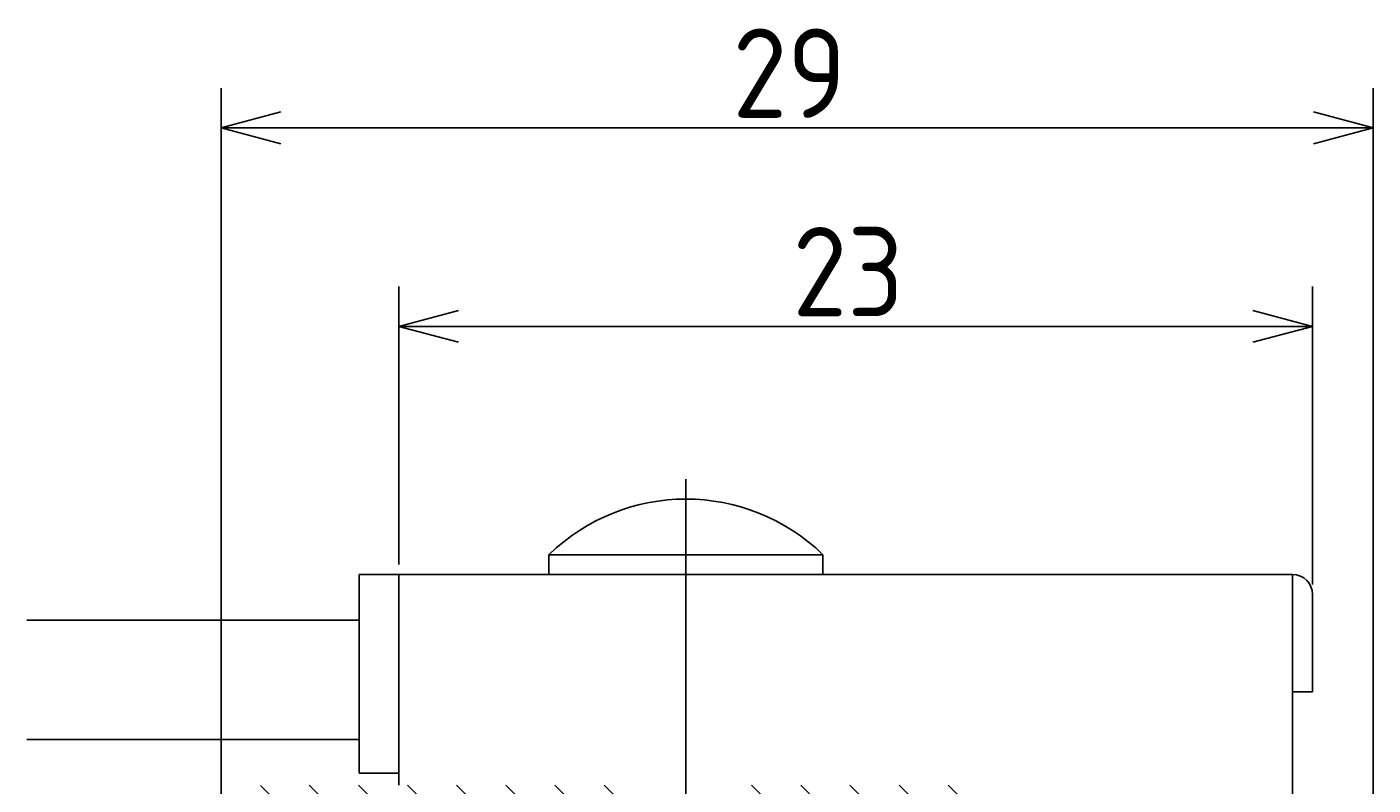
# Model space of a CAD drawing. Extents: x 137 to 266, y 128 to 207.
# Tile 3 of 5: x 142 to 176, y 188 to 207. Entities that reach past the tile are written whole.
import ezdxf

# ---------------------------------------------------------------- set-up
doc = ezdxf.new("R2010")
doc.units = 0
doc.linetypes.add('CENTER', pattern=[50.8, 31.75, -6.35, 6.35, -6.35])
doc.layers.get('0').update_dxf_attribs({"linetype": 'CONTINUOUS'})
doc.layers.get('DEFPOINTS').update_dxf_attribs({"linetype": 'CONTINUOUS'})
doc.layers.add('図形', color=7, linetype='CONTINUOUS')
doc.layers.add('寸法_文字', color=3, linetype='CONTINUOUS')
doc.layers.get('0').off()
doc.styles.add('DIMENSION', font='isocp.shx', dxfattribs={"bigfont": 'bigfont.shx'})
doc.dimstyles.get("Standard").update_dxf_attribs({"dimtxt": 0.18, "dimasz": 0.18, "dimexe": 0.18, "dimexo": 0.0625, "dimgap": 0.09, "dimtad": 0, "dimtih": 1, "dimtoh": 1, "dimzin": 0, "dimcen": 0.09, "dimazin": 3, "dimtfac": 1, "dimtofl": 0, "dimtmove": 0, "dimatfit": 3})

# ---------------------------------------------------------------- blocks, each defined once
blk = doc.blocks.new('*X37')
at = {"color": 0}
for p, q in [((148.209, 188.276), (149.698, 186.787)), ((149.436, 188.287), (150.936, 186.787)), ((150.673, 188.287), (152.173, 186.787)), ((151.911, 188.287), (153.411, 186.787)), ((153.148, 188.287), (154.648, 186.787)), ((154.386, 188.287), (155.886, 186.787)), ((155.623, 188.287), (157.123, 186.787)), ((156.861, 188.287), (157.42, 187.727)), ((160.573, 188.287), (162.073, 186.787)), ((161.81, 188.287), (163.31, 186.787)), ((163.048, 188.287), (164.548, 186.787)), ((164.285, 188.287), (165.785, 186.787)), ((165.523, 188.287), (166.12, 187.689)), ((147.59, 187.657), (148.461, 186.787)), ((160.42, 187.202), (160.835, 186.787)), ((147.22, 186.79), (147.224, 186.787)), ((147.224, 186.787), (147.724, 186.287)), ((148.461, 186.787), (148.961, 186.287)), ((149.698, 186.787), (150.198, 186.287)), ((150.936, 186.787), (151.436, 186.287)), ((152.173, 186.787), (152.673, 186.287)), ((153.411, 186.787), (153.911, 186.287)), ((154.648, 186.787), (155.148, 186.287)), ((155.886, 186.787), (156.386, 186.287)), ((157.123, 186.787), (157.42, 186.49)), ((160.835, 186.787), (161.335, 186.287)), ((162.073, 186.787), (162.573, 186.287)), ((163.31, 186.787), (163.81, 186.287)), ((164.548, 186.787), (165.048, 186.287)), ((165.785, 186.787), (166.12, 186.452)), ((157.42, 186.49), (157.623, 186.287)), ((147.653, 175.22), (148.087, 174.787)), ((148.824, 175.287), (149.324, 174.787)), ((150.062, 175.287), (150.562, 174.787)), ((151.299, 175.287), (151.799, 174.787)), ((152.536, 175.287), (153.036, 174.787)), ((153.774, 175.287), (154.274, 174.787)), ((155.011, 175.287), (155.511, 174.787)), ((156.249, 175.287), (156.749, 174.787)), ((157.486, 175.287), (157.986, 174.787)), ((158.724, 175.287), (159.224, 174.787)), ((159.961, 175.287), (160.461, 174.787)), ((161.198, 175.287), (161.698, 174.787)), ((162.436, 175.287), (162.936, 174.787)), ((163.673, 175.287), (164.173, 174.787)), ((164.911, 175.287), (165.411, 174.787)), ((166.148, 175.287), (166.648, 174.787)), ((167.386, 175.287), (167.886, 174.787)), ((148.087, 174.787), (150.587, 172.287)), ((149.324, 174.787), (151.824, 172.287)), ((150.562, 174.787), (153.062, 172.287)), ((151.799, 174.787), (154.299, 172.287)), ((153.036, 174.787), (155.536, 172.287)), ((154.274, 174.787), (156.774, 172.287)), ((155.511, 174.787), (158.011, 172.287)), ((156.749, 174.787), (159.249, 172.287)), ((157.986, 174.787), (160.486, 172.287)), ((159.224, 174.787), (161.724, 172.287)), ((160.461, 174.787), (162.961, 172.287)), ((161.698, 174.787), (164.198, 172.287)), ((162.936, 174.787), (165.436, 172.287)), ((164.173, 174.787), (166.673, 172.287)), ((165.411, 174.787), (167.911, 172.287)), ((166.648, 174.787), (169.148, 172.287)), ((167.886, 174.787), (170.386, 172.287)), ((169.123, 174.787), (171.623, 172.287)), ((170.361, 174.787), (172.861, 172.287)), ((171.598, 174.787), (174.098, 172.287)), ((172.835, 174.787), (175.335, 172.287)), ((174.073, 174.787), (176.22, 172.64)), ((175.31, 174.787), (176.22, 173.877)), ((147.22, 174.416), (149.349, 172.287))]:
    blk.add_line(p, q, dxfattribs=at)
blk = doc.blocks.new('_OPEN30')
at = {"color": 0, "linetype": 'BYBLOCK'}
for p, q in [((-1, 0.268), (0, 0)), ((0, 0), (-1, -0.268)), ((0, 0), (-1, 0))]:
    blk.add_line(p, q, dxfattribs=at)
blk = doc.blocks.new('*U10')
at = {"layer": '寸法_文字', "color": 3, "style": 'DIMENSION'}
blk.add_text('23', height=2.25, dxfattribs=at).set_placement((161.602, 200.087))
blk = doc.blocks.new('*D9')
at = {"layer": 'DEFPOINTS', "color": 0, "linetype": 'BYBLOCK'}
for p in [(151.695, 199.837), (151.695, 193.587), (174.695, 193.087)]:
    blk.add_point(p, dxfattribs=at)
at = {"layer": '寸法_文字', "color": 3, "linetype": 'BYBLOCK'}
for p, q in [((151.695, 193.837), (151.695, 200.837)), ((174.695, 193.337), (174.695, 200.837)), ((173.195, 199.837), (153.195, 199.837))]:
    blk.add_line(p, q, dxfattribs=at)
at = {"layer": '図形'}
blk.add_blockref('*U10', (0, 0), dxfattribs=at)
at = {"layer": '寸法_文字', "color": 3, "linetype": 'BYBLOCK', "xscale": 1.500000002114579, "yscale": 1.500000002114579, "zscale": 1.500000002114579, "rotation": 180}
blk.add_blockref('_OPEN30', (151.695, 199.837), dxfattribs=at)
at = {"layer": '寸法_文字', "color": 3, "linetype": 'BYBLOCK', "xscale": 1.500000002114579, "yscale": 1.500000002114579, "zscale": 1.500000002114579}
blk.add_blockref('_OPEN30', (174.695, 199.837), dxfattribs=at)
blk = doc.blocks.new('*U12')
at = {"layer": '寸法_文字', "color": 3, "style": 'DIMENSION'}
blk.add_text('29', height=2.25, dxfattribs=at).set_placement((160.093, 205.087))
blk = doc.blocks.new('*D11')
at = {"layer": 'DEFPOINTS', "color": 0, "linetype": 'BYBLOCK'}
for p in [(147.22, 204.837), (147.22, 187.287), (176.22, 184.587)]:
    blk.add_point(p, dxfattribs=at)
at = {"layer": '寸法_文字', "color": 3, "linetype": 'BYBLOCK'}
for p, q in [((147.22, 187.537), (147.22, 205.837)), ((176.22, 184.837), (176.22, 205.837)), ((174.72, 204.837), (148.72, 204.837))]:
    blk.add_line(p, q, dxfattribs=at)
at = {"layer": '図形'}
blk.add_blockref('*U12', (0, 0), dxfattribs=at)
at = {"layer": '寸法_文字', "color": 3, "linetype": 'BYBLOCK', "xscale": 1.500000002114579, "yscale": 1.500000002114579, "zscale": 1.500000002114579, "rotation": 180}
blk.add_blockref('_OPEN30', (147.22, 204.837), dxfattribs=at)
at = {"layer": '寸法_文字', "color": 3, "linetype": 'BYBLOCK', "xscale": 1.500000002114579, "yscale": 1.500000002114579, "zscale": 1.500000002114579}
blk.add_blockref('_OPEN30', (176.22, 204.837), dxfattribs=at)

msp = doc.modelspace()

# ---------------------------------------------------------------- linework, layer by layer
at = {"layer": '図形', "color": 3, "linetype": 'CENTER'}
msp.add_line((158.92, 195.988), (158.92, 185.787), dxfattribs=at)
at = {"layer": '図形', "color": 0, "linetype": 'BYBLOCK'}
for p, q in [((162.37, 194.087), (155.47, 194.087)), ((155.47, 194.087), (155.47, 193.587)), ((162.37, 194.087), (162.37, 193.587)), ((174.195, 193.587), (150.695, 193.587)), ((150.695, 193.587), (150.695, 188.587)), ((151.695, 193.587), (151.695, 188.287)), ((174.195, 193.587), (174.195, 186.187)), ((174.695, 193.087), (174.695, 190.637)), ((150.695, 192.437), (142.329, 192.437)), ((174.695, 190.637), (174.195, 190.637)), ((150.695, 189.437), (142.329, 189.437)), ((151.695, 188.587), (150.695, 188.587))]:
    msp.add_line(p, q, dxfattribs=at)
for centre, radius, start, end in [((158.92, 190.536), 4.951, 45.8257, 134.1743), ((174.195, 193.087), 0.5, 0, 90)]:
    msp.add_arc(centre, radius, start, end, dxfattribs=at)

# ---------------------------------------------------------------- block references
at = {"layer": '図形', "color": 0, "linetype": 'CONTINUOUS'}
msp.add_blockref('*X37', (0, 0), dxfattribs=at)

# ---------------------------------------------------------------- dimensions: what is measured, and where the dimension line sits
at = {"layer": '寸法_文字', "color": 3, "linetype": 'BYBLOCK'}
for base, p1, p2, picture, middle in [((147.22, 204.837), (176.22, 184.587), (147.22, 187.287), '*D11', (161.72, 206.212)), ((151.695, 199.837), (174.695, 193.087), (151.695, 193.587), '*D9', (163.195, 201.212))]:
    dim = msp.add_linear_dim(base=base, p1=p1, p2=p2, dimstyle='Standard', override={"dimscale": 0.5, "dimclrd": 3, "dimclre": 3, "dimclrt": 3}, dxfattribs=at)
    dim.commit()
    dim.dimension.update_dxf_attribs({"geometry": picture, "text_midpoint": middle})

doc.saveas('drawing.dxf')
